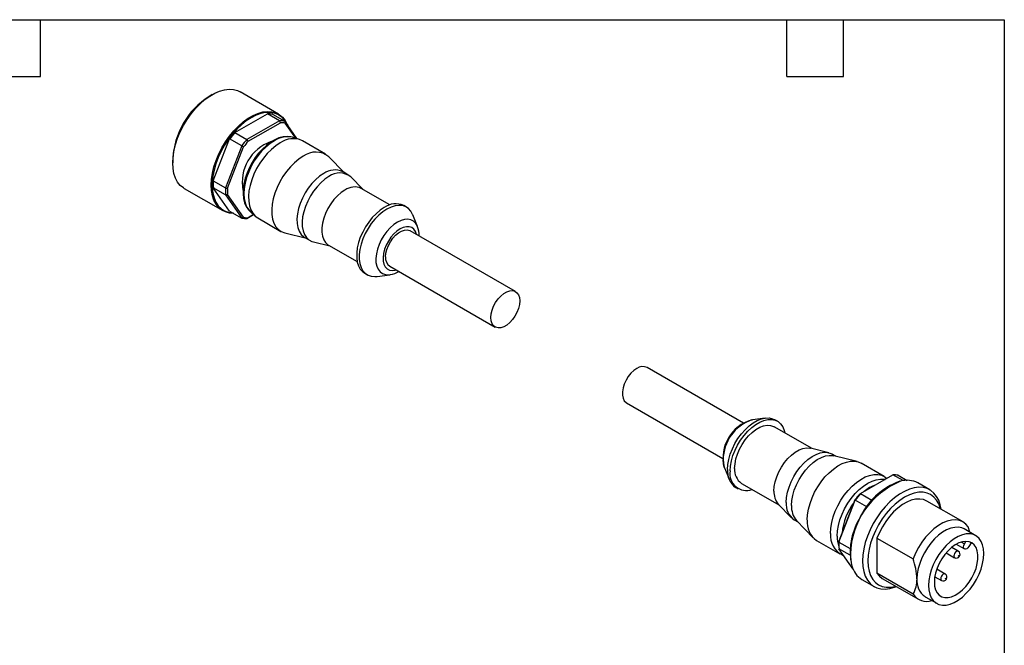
# Model space of a CAD drawing. Header units: millimetres. Extents: x 6 to 273, y 6 to 210.
# Tile 4 of 4: x 141 to 273, y 125 to 210. Entities that reach past the tile are written whole.
import ezdxf

# ---------------------------------------------------------------- set-up
doc = ezdxf.new("R2010")
doc.units = ezdxf.units.MM
doc.linetypes.add('SLD-Solid', pattern=[0])
doc.layers.add('TEXT', color=140, linetype='SLD-Solid', lineweight=25)

msp = doc.modelspace()

# ---------------------------------------------------------------- linework, layer by layer
for p, q in [((175.51, 196.87), (170.35, 199.85)), ((166.6, 199.48), (166.17, 199.23)), ((169.64, 194.38), (174.02, 196.9)), ((175.65, 195.97), (171.27, 193.44)), ((175.65, 195.97), (174.02, 196.9)), ((174.72, 196.84), (176.34, 195.9)), ((177.98, 193.57), (176.34, 195.9)), ((171.44, 193.21), (175.76, 195.7)), ((176.38, 195.65), (177.8, 193.63)), ((166.75, 187.87), (168.94, 193.51)), ((170.57, 192.57), (168.94, 193.51)), ((169.64, 194.38), (171.27, 193.44)), ((177.47, 193.73), (177.4, 193.75)), ((178.32, 193.46), (177.47, 193.73)), ((181.83, 191.49), (178.72, 193.28)), ((170.57, 192.57), (168.38, 186.93)), ((168.66, 186.88), (170.82, 192.44)), ((161.29, 190.78), (161.29, 190.29)), ((184.35, 189), (182.28, 191.13)), ((184.84, 188.71), (184.14, 189.12)), ((186.82, 186.76), (185.23, 188.41)), ((162.85, 186.86), (168.01, 183.88)), ((166.75, 187.87), (168.38, 186.93)), ((168.94, 183.82), (166.75, 186.94)), ((168.38, 186), (166.75, 186.94)), ((190.49, 184.64), (186.64, 186.86)), ((168.38, 186), (170.57, 182.88)), ((170.82, 182.98), (168.66, 186.05)), ((192.7, 184.35), (192.34, 184.55)), ((168.94, 183.82), (170.57, 182.88)), ((171.27, 182.82), (172.16, 183.34)), ((171.44, 182.92), (171.27, 182.82)), ((172.16, 183.34), (171.44, 182.92)), ((171.71, 183.75), (172.37, 183.15)), ((172.72, 182.89), (175.83, 181.09)), ((194.19, 181.74), (193.54, 183.33)), ((176.36, 180.88), (179.25, 180.16)), ((179.04, 180.28), (179.75, 179.87)), ((207.36, 173), (193.22, 181.16)), ((180.2, 179.69), (182.42, 179.14)), ((182.24, 179.24), (186.09, 177.02)), ((190.47, 176.4), (204.61, 168.23)), ((187.09, 175.46), (187.45, 175.25)), ((188.75, 175.03), (190.45, 175.26)), ((190.45, 175.26), (190.52, 175.27)), ((237.99, 155.32), (225.04, 162.79)), ((222.29, 158.03), (235.24, 150.55)), ((239.13, 155.75), (239.19, 155.76)), ((240.89, 156), (239.19, 155.76)), ((247.22, 151.89), (242.12, 154.83)), ((242.55, 155.57), (242.2, 155.77)), ((249.45, 151.33), (247.02, 151.94)), ((250.4, 150.87), (249.9, 151.15)), ((253.28, 150.15), (250.16, 150.93)), ((256.92, 148.14), (253.81, 149.93)), ((235.45, 149.29), (236.1, 147.69)), ((253.71, 145.84), (258.09, 148.37)), ((259.47, 147.58), (258.09, 148.37)), ((258.79, 148.31), (259.98, 147.62)), ((237.72, 147.21), (242.82, 144.27)), ((263.05, 146.33), (261.42, 147.27)), ((236.95, 146.68), (237.3, 146.48)), ((253.71, 145.84), (255.26, 144.95)), ((242.68, 144.42), (244.42, 142.62)), ((252.98, 145), (250.83, 139.44)), ((250.83, 139.33), (253.02, 144.97)), ((254.57, 144.08), (253.02, 144.97)), ((267.5, 142.03), (262.65, 144.83)), ((244.8, 142.32), (245.3, 142.03)), ((245.12, 142.21), (247.36, 139.89)), ((269.21, 140.18), (267.65, 141.08)), ((268.41, 140.64), (268.21, 141.35)), ((247.81, 139.54), (250.93, 137.74)), ((250.81, 139.02), (250.81, 138.86)), ((250.83, 139.33), (252.35, 138.45)), ((255.94, 139.86), (260.78, 137.07)), ((255.94, 139.86), (255.94, 135.12)), ((266.6, 139.03), (267.7, 138.39)), ((267.28, 139.33), (267.7, 139.08)), ((267.7, 139.08), (267.9, 139.42)), ((268.58, 139.22), (268.3, 138.74)), ((252.32, 137.54), (250.83, 138.4)), ((252.73, 135.69), (250.83, 138.4)), ((265.24, 137.87), (266.37, 137.22)), ((266.87, 138.09), (265.98, 138.6)), ((251.32, 137.57), (251.44, 137.53)), ((260.78, 132.32), (255.94, 135.12)), ((265.1, 135.02), (263.97, 135.68)), ((253.92, 134.28), (255.55, 133.34)), ((256.65, 134.44), (261.5, 131.64)), ((263.71, 134.67), (264.6, 134.16)), ((262.4, 131.98), (263.96, 131.09))]:
    msp.add_line(p, q)
at = {"flags": 128}
for points in [[(162.85, 186.86), (162.73, 186.93), (162.31, 187.28), (161.95, 187.72), (161.67, 188.25), (161.46, 188.86), (161.34, 189.55), (161.29, 190.29), (161.34, 191.08), (161.46, 191.91), (161.67, 192.76), (161.95, 193.62), (162.31, 194.48), (162.73, 195.31), (163.22, 196.12), (163.76, 196.88), (164.34, 197.59), (164.96, 198.23), (165.6, 198.8), (166.26, 199.27), (166.93, 199.66), (167.59, 199.94), (168.24, 200.12), (168.86, 200.2), (169.44, 200.16), (169.98, 200.02), (170.35, 199.85)], [(169.46, 183.53), (168.92, 183.56), (168.38, 183.7), (167.89, 183.95), (167.47, 184.3), (167.11, 184.74), (166.83, 185.27), (166.62, 185.88), (166.5, 186.57), (166.46, 187.31), (166.5, 188.1), (166.62, 188.93), (166.83, 189.78), (167.11, 190.64), (167.47, 191.5), (167.89, 192.33), (168.38, 193.14), (168.92, 193.9), (169.5, 194.61), (170.12, 195.25), (170.77, 195.82), (171.43, 196.29), (172.09, 196.68), (172.75, 196.96), (173.4, 197.14), (174.02, 197.22), (174.6, 197.18), (175.14, 197.04), (175.62, 196.8), (176.05, 196.45), (176.41, 196.01), (176.69, 195.47), (176.75, 195.32)], [(175.54, 196.73), (175.41, 196.8), (174.91, 197), (174.35, 197.08), (173.76, 197.06), (173.13, 196.94), (172.49, 196.71), (171.83, 196.37), (171.17, 195.95), (170.53, 195.43), (169.9, 194.84), (169.31, 194.17), (168.75, 193.45), (168.25, 192.67), (167.8, 191.86), (167.41, 191.02), (167.1, 190.17), (166.85, 189.33), (166.69, 188.5), (166.61, 187.7), (166.61, 186.94), (166.69, 186.23), (166.85, 185.59), (167.1, 185.03), (167.41, 184.54), (167.8, 184.15), (167.9, 184.07)], [(175.91, 196.47), (175.86, 196.51), (175.54, 196.73)], [(175.76, 195.7), (175.69, 195.85), (175.65, 195.97)], [(176.34, 195.9), (176.36, 195.76), (176.38, 195.65)], [(177.39, 193.74), (177.16, 193.81), (176.66, 193.85), (176.13, 193.79), (175.57, 193.65), (175.01, 193.4), (174.44, 193.07), (173.88, 192.65), (173.35, 192.16), (172.84, 191.61), (172.38, 191), (171.96, 190.35), (171.59, 189.66), (171.29, 188.96), (171.04, 188.24), (170.87, 187.53), (170.78, 186.84), (170.76, 186.17), (170.82, 185.53), (170.96, 184.95), (171.18, 184.43), (171.48, 183.98), (171.72, 183.75)], [(174.95, 193.27), (174.37, 192.89), (173.79, 192.41), (173.24, 191.86), (172.73, 191.24), (172.26, 190.56), (171.85, 189.84), (171.5, 189.1), (171.21, 188.34), (171.01, 187.59), (170.88, 186.86), (170.84, 186.16), (170.88, 185.51), (171.01, 184.92), (171.21, 184.4), (171.5, 183.97), (171.71, 183.75)], [(171.27, 193.44), (171.36, 193.31), (171.44, 193.21)], [(170.82, 192.44), (170.68, 192.51), (170.57, 192.57)], [(175.72, 192.99), (175.13, 192.6), (174.55, 192.12), (173.99, 191.57), (173.47, 190.94), (172.99, 190.27), (172.57, 189.55), (172.2, 188.8), (171.91, 188.03), (171.68, 187.27), (171.54, 186.53), (171.48, 185.81), (171.5, 185.14), (171.6, 184.53), (171.79, 183.98), (172.04, 183.52), (172.38, 183.14), (172.72, 182.89)], [(178.83, 191.19), (178.24, 190.8), (177.66, 190.32), (177.11, 189.77), (176.58, 189.15), (176.1, 188.47), (175.68, 187.75), (175.31, 187), (175.02, 186.24), (174.8, 185.48), (174.65, 184.73), (174.59, 184.01), (174.61, 183.34), (174.71, 182.73), (174.9, 182.18), (175.16, 181.72), (175.49, 181.34), (175.88, 181.06), (176.34, 180.89), (176.36, 180.88)], [(181.59, 188.86), (181.04, 188.5), (180.5, 188.04), (179.99, 187.51), (179.51, 186.91), (179.09, 186.26), (178.72, 185.57), (178.42, 184.86), (178.19, 184.15), (178.05, 183.45), (177.98, 182.78), (178.01, 182.15), (178.11, 181.59), (178.3, 181.1), (178.56, 180.69), (178.9, 180.37), (179.04, 180.28)], [(182.29, 188.46), (181.74, 188.09), (181.21, 187.63), (180.69, 187.1), (180.22, 186.5), (179.79, 185.85), (179.43, 185.16), (179.13, 184.45), (178.9, 183.74), (178.75, 183.04), (178.69, 182.37), (178.71, 181.75), (178.82, 181.18), (179, 180.69), (179.27, 180.28), (179.6, 179.97), (180, 179.75), (180.2, 179.69)], [(168.38, 186.93), (168.54, 186.9), (168.66, 186.88)], [(184.44, 186.65), (183.93, 186.3), (183.43, 185.87), (182.96, 185.36), (182.53, 184.79), (182.15, 184.17), (181.83, 183.51), (181.59, 182.85), (181.42, 182.19), (181.34, 181.56), (181.34, 180.97), (181.42, 180.43), (181.59, 179.97), (181.83, 179.58), (182.15, 179.3), (182.24, 179.24)], [(168.66, 186.05), (168.5, 186.02), (168.38, 186)], [(189.72, 184.29), (189.17, 183.92), (188.63, 183.47), (188.11, 182.94), (187.63, 182.34), (187.19, 181.69), (186.82, 181), (186.5, 180.29), (186.26, 179.58), (186.1, 178.87), (186.02, 178.19), (186.02, 177.55), (186.1, 176.96), (186.26, 176.44), (186.5, 176.01), (186.82, 175.66), (187.09, 175.46)], [(190.07, 184.09), (189.52, 183.72), (188.98, 183.27), (188.46, 182.73), (187.98, 182.14), (187.55, 181.49), (187.17, 180.8), (186.86, 180.09), (186.62, 179.37), (186.45, 178.67), (186.37, 177.98), (186.37, 177.34), (186.45, 176.76), (186.62, 176.24), (186.86, 175.8), (187.17, 175.45), (187.55, 175.2), (187.98, 175.05), (188.46, 175.01), (188.75, 175.03)], [(193.54, 183.33), (193.53, 183.36), (193.29, 183.8), (192.98, 184.15), (192.6, 184.4), (192.16, 184.55), (191.68, 184.59), (191.17, 184.53), (190.63, 184.36), (190.07, 184.09)], [(170.57, 182.88), (170.71, 182.94), (170.82, 182.98)], [(194.19, 181.74), (194.17, 181.78), (193.95, 182.16), (193.66, 182.45), (193.31, 182.64), (192.9, 182.72), (192.45, 182.69), (191.98, 182.56), (191.49, 182.33)], [(191.49, 182.33), (191, 182), (190.52, 181.58), (190.07, 181.09), (189.67, 180.54), (189.31, 179.94), (189.02, 179.31), (188.8, 178.68), (188.66, 178.05), (188.59, 177.46), (188.61, 176.9), (188.72, 176.41), (188.9, 175.99), (189.16, 175.65), (189.48, 175.41), (189.87, 175.28), (190.29, 175.25), (190.45, 175.26)], [(191.84, 181.42), (191.41, 181.12), (190.99, 180.74), (190.61, 180.29), (190.27, 179.78), (189.98, 179.24), (189.76, 178.68), (189.62, 178.12), (189.56, 177.59), (189.58, 177.1), (189.68, 176.67), (189.86, 176.32), (190.12, 176.06), (190.43, 175.89), (190.79, 175.83), (191.2, 175.88), (191.31, 175.91)], [(189.9, 177.66), (189.94, 178.15), (190.06, 178.67), (190.27, 179.19), (190.54, 179.7), (190.87, 180.16), (191.24, 180.57), (191.64, 180.9), (192.04, 181.13), (192.44, 181.26), (192.81, 181.29), (193.14, 181.2), (193.22, 181.16)], [(194.06, 180.67), (194.06, 180.68), (193.92, 181.07), (193.7, 181.38), (193.42, 181.6), (193.08, 181.71), (192.69, 181.72), (192.27, 181.62), (191.84, 181.42)], [(204.04, 169.49), (204.08, 169.99), (204.21, 170.5), (204.41, 171.03), (204.68, 171.53), (205.01, 172), (205.38, 172.4), (205.78, 172.73), (206.19, 172.97), (206.58, 173.1), (206.96, 173.12), (207.28, 173.04), (207.56, 172.84), (207.76, 172.56), (207.88, 172.18), (207.93, 171.74), (207.88, 171.25), (207.76, 170.73), (207.56, 170.2), (207.28, 169.7), (206.96, 169.23), (206.58, 168.83), (206.19, 168.5), (205.78, 168.27), (205.38, 168.13), (205.01, 168.11), (204.68, 168.2), (204.41, 168.39), (204.21, 168.68), (204.08, 169.05), (204.04, 169.49)], [(223.66, 162.66), (223.26, 162.37), (222.87, 162.01), (222.52, 161.57), (222.22, 161.08), (221.98, 160.56), (221.81, 160.04), (221.73, 159.53), (221.73, 159.06), (221.81, 158.65), (221.98, 158.32), (222.22, 158.07), (222.29, 158.03)], [(235.86, 149.08), (235.9, 149.75), (236.02, 150.44), (236.23, 151.16), (236.5, 151.87), (236.85, 152.57), (237.26, 153.24), (237.71, 153.87), (238.21, 154.43), (238.74, 154.93), (239.29, 155.34), (239.85, 155.66), (240.4, 155.88), (240.93, 156), (241.43, 156.01), (241.89, 155.91), (242.2, 155.77)], [(236.21, 148.88), (236.25, 149.54), (236.38, 150.24), (236.58, 150.95), (236.86, 151.67), (237.2, 152.37), (237.61, 153.04), (238.07, 153.66), (238.57, 154.23), (239.1, 154.72), (239.65, 155.14), (240.2, 155.46), (240.75, 155.68), (241.28, 155.8), (241.78, 155.81), (242.24, 155.71), (242.65, 155.51), (242.99, 155.21), (243.27, 154.81), (243.47, 154.33), (243.56, 154.01)], [(236.81, 149.23), (236.86, 149.84), (236.98, 150.49), (237.19, 151.15), (237.47, 151.81), (237.82, 152.45), (238.22, 153.05), (238.67, 153.59), (239.16, 154.06), (239.67, 154.45), (240.18, 154.75), (240.69, 154.95), (241.17, 155.03), (241.63, 155.01), (242.03, 154.88), (242.12, 154.83)], [(242.09, 146.18), (242.14, 146.79), (242.26, 147.44), (242.47, 148.1), (242.75, 148.76), (243.1, 149.4), (243.5, 150), (243.95, 150.54), (244.44, 151.02), (244.95, 151.41), (245.46, 151.7), (245.97, 151.9), (246.45, 151.99), (246.91, 151.96), (247.02, 151.94)], [(243.74, 144.65), (243.78, 145.31), (243.91, 146.01), (244.12, 146.72), (244.4, 147.43), (244.75, 148.12), (245.16, 148.79), (245.63, 149.4), (246.13, 149.95), (246.66, 150.43), (247.21, 150.82), (247.76, 151.11), (248.3, 151.3), (248.82, 151.39), (249.31, 151.36), (249.75, 151.23), (249.9, 151.15)], [(244.45, 144.25), (244.49, 144.91), (244.62, 145.6), (244.82, 146.31), (245.11, 147.02), (245.46, 147.72), (245.87, 148.38), (246.33, 148.99), (246.84, 149.54), (247.37, 150.02), (247.92, 150.41), (248.47, 150.7), (249.01, 150.9), (249.53, 150.98), (250.02, 150.96), (250.16, 150.93)], [(235.42, 149.37), (235.3, 149.83), (235.26, 150.37)], [(246.57, 142.29), (246.61, 142.99), (246.73, 143.73), (246.94, 144.49), (247.21, 145.26), (247.56, 146.01), (247.97, 146.74), (248.44, 147.43), (248.95, 148.07), (249.5, 148.64), (250.08, 149.14), (250.66, 149.55), (251.26, 149.87), (251.84, 150.08), (252.4, 150.2), (252.93, 150.2), (253.42, 150.11), (253.81, 149.93)], [(235.45, 149.29), (235.43, 149.35), (235.42, 149.37)], [(249.68, 140.49), (249.72, 141.2), (249.85, 141.94), (250.05, 142.7), (250.33, 143.46), (250.67, 144.21), (251.09, 144.94), (251.55, 145.63), (252.06, 146.27), (252.61, 146.84), (253.19, 147.34), (253.78, 147.75), (254.37, 148.07), (254.95, 148.29), (255.51, 148.4), (256.05, 148.41), (256.54, 148.31), (256.98, 148.11), (257.28, 147.88)], [(250.59, 140.13), (250.63, 140.82), (250.75, 141.56), (250.96, 142.31), (251.24, 143.07), (251.59, 143.81), (252, 144.53), (252.47, 145.2), (252.99, 145.83), (253.54, 146.38), (254.11, 146.85), (254.69, 147.24), (255.28, 147.53), (255.85, 147.71), (256.4, 147.8), (256.91, 147.77), (257.02, 147.75)], [(253.61, 145.78), (253.67, 145.81), (253.71, 145.84)], [(264.55, 143.73), (264.44, 144.33), (264.23, 144.94), (263.95, 145.47), (263.59, 145.91), (263.16, 146.26), (262.68, 146.51), (262.14, 146.65), (261.56, 146.68), (260.94, 146.61), (260.29, 146.43), (259.63, 146.14), (258.97, 145.76), (258.31, 145.28), (257.66, 144.72), (257.04, 144.08), (256.46, 143.37), (255.92, 142.6), (255.43, 141.8), (255.01, 140.96), (254.65, 140.11), (254.37, 139.25), (254.16, 138.4), (254.04, 137.57), (254, 136.78)], [(264.46, 143.79), (264.43, 143.87), (264.23, 144.46), (263.94, 144.97), (263.58, 145.38), (263.15, 145.7), (262.67, 145.91), (262.13, 146.01), (261.55, 146.01), (260.93, 145.89), (260.3, 145.67), (259.65, 145.35), (259.01, 144.93), (258.37, 144.41), (257.76, 143.82), (257.18, 143.15), (256.64, 142.43), (256.15, 141.65), (255.73, 140.85), (255.37, 140.02), (255.08, 139.18), (254.87, 138.35), (254.74, 137.55), (254.7, 136.78)], [(253.02, 144.97), (253, 144.99), (252.98, 145)], [(262.65, 144.83), (262.64, 144.84), (262.18, 145.03), (261.68, 145.11), (261.13, 145.08), (260.55, 144.94), (259.95, 144.69), (259.35, 144.35), (258.76, 143.9), (258.18, 143.38), (257.63, 142.77), (257.12, 142.1), (256.66, 141.39), (256.27, 140.63), (255.94, 139.86)], [(268.21, 141.35), (267.88, 141.75), (267.48, 142.04), (267.03, 142.23), (266.52, 142.31), (265.97, 142.28), (265.39, 142.14), (264.8, 141.9), (264.19, 141.55), (263.6, 141.11), (263.02, 140.58), (262.47, 139.98), (261.96, 139.31), (261.51, 138.59), (261.11, 137.84), (260.78, 137.07)], [(267.65, 141.08), (267.34, 141.22), (266.88, 141.32), (266.38, 141.3), (265.85, 141.19), (265.3, 140.97), (264.75, 140.65), (264.2, 140.23), (263.67, 139.74), (263.17, 139.17), (262.71, 138.55), (262.31, 137.88), (261.96, 137.18), (261.68, 136.46), (261.48, 135.75), (261.36, 135.05), (261.31, 134.39)], [(262.87, 133.49), (262.91, 132.88), (263.03, 132.32), (263.24, 131.84), (263.51, 131.45), (263.86, 131.15), (264.27, 130.95), (264.73, 130.85), (265.23, 130.86), (265.76, 130.98), (266.3, 131.2), (266.86, 131.52), (267.41, 131.93), (267.94, 132.43), (268.44, 132.99), (268.9, 133.62), (269.3, 134.29), (269.65, 134.99), (269.93, 135.7), (270.13, 136.42), (270.25, 137.11), (270.29, 137.78), (270.25, 138.39), (270.13, 138.94), (269.93, 139.42), (269.65, 139.82), (269.3, 140.12), (268.9, 140.32), (268.44, 140.42), (267.94, 140.41), (267.41, 140.29), (266.86, 140.07), (266.3, 139.75), (265.76, 139.34), (265.23, 138.84), (264.73, 138.27), (264.27, 137.65), (263.86, 136.98), (263.51, 136.28), (263.24, 135.56), (263.03, 134.85), (262.91, 134.15), (262.87, 133.49)], [(250.83, 139.44), (250.83, 139.38), (250.83, 139.33)], [(263.65, 133.94), (263.69, 133.39), (263.82, 132.91), (264.02, 132.5), (264.3, 132.19), (264.64, 131.97), (265.04, 131.86), (265.49, 131.86), (265.96, 131.96), (266.46, 132.18), (266.95, 132.49), (267.44, 132.89), (267.9, 133.37), (268.33, 133.92), (268.7, 134.51), (269.01, 135.14), (269.26, 135.78), (269.42, 136.42), (269.51, 137.03), (269.51, 137.61), (269.42, 138.13), (269.26, 138.57), (269.01, 138.93), (268.7, 139.2), (268.33, 139.36), (267.9, 139.42), (267.44, 139.37), (266.95, 139.21), (266.46, 138.95), (265.96, 138.59), (265.49, 138.15), (265.04, 137.63), (264.64, 137.06), (264.3, 136.44), (264.02, 135.81), (263.82, 135.16), (263.69, 134.54), (263.65, 133.94)], [(268.3, 138.74), (268.17, 138.55), (268, 138.42), (267.84, 138.37), (267.7, 138.39), (267.61, 138.5), (267.58, 138.67), (267.61, 138.87), (267.7, 139.08)], [(268.47, 139.32), (268.52, 139.28), (268.58, 139.22)], [(266.87, 138.09), (266.75, 138.11), (266.62, 138.06), (266.48, 137.95), (266.37, 137.8), (266.29, 137.62), (266.26, 137.45)], [(254, 136.78), (254.04, 136.03), (254.16, 135.35), (254.37, 134.74), (254.65, 134.2), (255.01, 133.76), (255.43, 133.41), (255.92, 133.17), (256.46, 133.03), (257.04, 132.99), (257.66, 133.07), (258.31, 133.25), (258.55, 133.34)], [(254.7, 136.78), (254.74, 136.05), (254.87, 135.39), (255.08, 134.81), (255.37, 134.3), (255.73, 133.89), (256.15, 133.57), (256.64, 133.36), (257.18, 133.25), (257.76, 133.26), (258.37, 133.37), (258.46, 133.4)], [(266.26, 137.45), (266.29, 137.31), (266.37, 137.22)], [(266.9, 137.45), (266.9, 137.47), (266.91, 137.48), (266.92, 137.5), (266.94, 137.51), (266.95, 137.52), (266.96, 137.51), (266.97, 137.5), (266.97, 137.49), (266.97, 137.47), (266.96, 137.46), (266.95, 137.44), (266.94, 137.43), (266.92, 137.42), (266.91, 137.43), (266.9, 137.44), (266.9, 137.45)], [(255.94, 135.12), (256.27, 134.73), (256.65, 134.44)], [(265.1, 135.03), (264.98, 135.05), (264.85, 135), (264.71, 134.89), (264.6, 134.74), (264.52, 134.56), (264.5, 134.39)], [(264.5, 134.39), (264.52, 134.25), (264.6, 134.16)], [(265.13, 134.39), (265.14, 134.4), (265.14, 134.42), (265.15, 134.44), (265.17, 134.45), (265.18, 134.45), (265.19, 134.45), (265.2, 134.44), (265.2, 134.43), (265.2, 134.41), (265.19, 134.39), (265.18, 134.38), (265.17, 134.37), (265.15, 134.36), (265.14, 134.36), (265.14, 134.37), (265.13, 134.39)]]:
    msp.add_lwpolyline(points, dxfattribs=at)
for centre, radius, start, end in [((171.89, 190.3), 10.6, 122.6112, 177.3942), ((174.11, 194), 2.9, 77.9831, 91.7978), ((175.74, 193.06), 2.9, 77.9831, 91.7978), ((173.93, 194.23), 2.99, 24.2186, 48.4669), ((175.82, 192.88), 2.82, 78.5434, 91.2376), ((178.35, 186.66), 11.63, 138.4687, 143.9421), ((179.97, 185.73), 11.63, 138.4687, 143.9421), ((179.93, 185.75), 11.31, 138.6912, 143.7196), ((176.75, 190.58), 3.23, 78.2974, 123.7425), ((177.47, 190.55), 3, 65.5067, 125.8038), ((176.4, 187.7), 5.77, 108.9905, 190.8459), ((180.52, 188.94), 2.81, 51.2557, 126.9026), ((183.08, 186.84), 2.51, 65.0008, 126.3097), ((183.73, 186.58), 2.36, 50.7023, 127.456), ((173.52, 187.4), 6.78, 176.0789, 183.9211), ((175.15, 186.46), 6.78, 176.0789, 183.9211), ((175.24, 186.46), 6.6, 176.3976, 183.6024), ((185.73, 184.83), 2.23, 65.93, 125.3804), ((169.44, 186.22), 2.64, 234.4044, 268.3978), ((191.25, 182.2), 2.6, 65.1337, 126.1767), ((171.18, 185.72), 2.9, 257.9831, 271.7978), ((171.38, 185.74), 2.82, 258.5434, 271.2376), ((191.48, 180.58), 2.94, 358.5507, 22.4057), ((191.26, 177.52), 1.37, 174.0137, 234.6741), ((190.15, 178), 2.74, 278.068, 303.4185), ((224.46, 161.55), 1.37, 65.3276, 125.9828), ((240.98, 150.34), 5.72, 108.8828, 179.6785), ((240.5, 150.69), 5.24, 105.334, 194.2289), ((238.44, 148.8), 2.6, 173.8196, 234.8682), ((238.4, 148.48), 2.23, 169.7037, 289.7624), ((239.03, 149.02), 2.23, 174.6162, 234.0717), ((258.19, 145.47), 2.9, 77.9831, 91.7978), ((263.18, 137.48), 10.81, 112.0692, 178.7681), ((262.3, 138.49), 9.59, 109.9413, 156.1164), ((257.44, 142.33), 4.98, 109.585, 130.4097), ((259.98, 144.49), 3.14, 62.5976, 105.9613), ((244.56, 146.02), 2.47, 176.3394, 220.3199), ((262.1, 138.31), 11.31, 138.6912, 143.7196), ((262.42, 138.13), 11.63, 138.4687, 143.9421), ((246.24, 144.38), 2.51, 173.6866, 235.0012), ((247.28, 144.05), 2.83, 176.1073, 220.5521), ((259.54, 139.68), 8.34, 143.2324, 174.3562), ((249.56, 141.98), 3, 174.1927, 234.4952), ((260.98, 138.01), 8.64, 149.5967, 191.8664), ((252.52, 140.16), 2.85, 173.3334, 245.278), ((254.65, 140.04), 4.07, 178.8574, 199.362), ((257.77, 139.02), 6.96, 176.4939, 179.9691), ((257.6, 138.87), 6.78, 176.0789, 183.9211), ((257.88, 137.64), 5.51, 179.1945, 195.6524), ((266.61, 137.66), 0.496, 240.8755, 59.2358), ((252.53, 134.04), 8.79, 2.2662, 20.1368), ((255.5, 136.84), 3.01, 193.282, 238.3544), ((264.84, 134.6), 0.496, 240.8755, 59.2358), ((257.17, 134.35), 4.15, 330.7063, 0.4962), ((263.9, 134.11), 2.6, 173.8196, 234.8682), ((262.65, 133.62), 2.27, 214.9206, 287.2507)]:
    msp.add_arc(centre, radius, start, end)
at = {"layer": 'TEXT'}
for p, q in [((6.35, 209.55), (273.05, 209.55)), ((143.51, 201.93), (143.51, 209.55)), ((243.84, 201.93), (243.84, 209.55)), ((251.46, 201.93), (251.46, 209.55)), ((273.05, 209.55), (273.05, 6.35)), ((135.89, 201.93), (143.51, 201.93)), ((243.84, 201.93), (251.46, 201.93))]:
    msp.add_line(p, q, dxfattribs=at)

doc.saveas('drawing.dxf')
